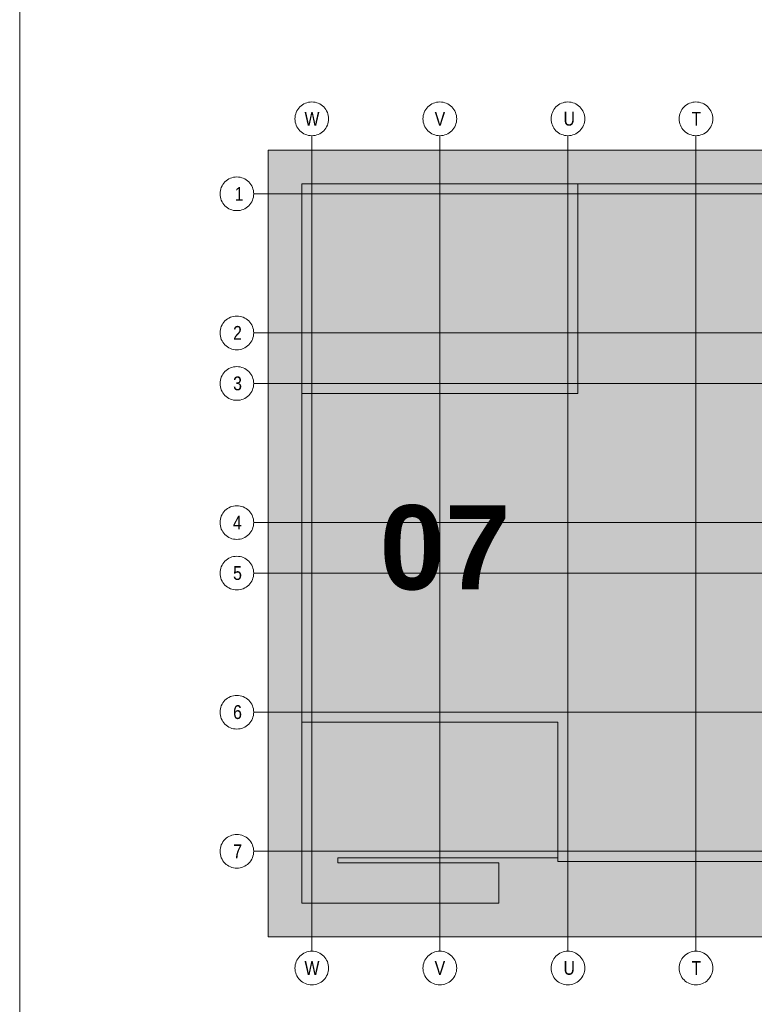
# Model space of a CAD drawing. Extents: x -720 to 300, y 62 to 1162.
# Tile 31 of 256: x 115 to 152, y 237 to 286. Entities that reach past the tile are written whole.
import ezdxf
from ezdxf.lldxf.tags import DXFTag

# ---------------------------------------------------------------- set-up
doc = ezdxf.new("R2010")
doc.units = 0
for name, color, linetype, lineweight in [('iwb_Plankopf Linie', 7, 'Continuous', 13), ('PK_LP', 7, 'Continuous', 9), ('PK_LP_Achsen', 7, 'STRICHPUNKT2', 5)]:
    doc.layers.add(name, color=color, linetype=linetype, lineweight=lineweight)
for name, color, linetype, lineweight, true_color in [('PK_LP_T05', 4, 'Continuous', 9, 0x00ffff), ('PK_LP_T05_Rest', 9, 'Continuous', 9, 0x808080), ('PK_LP_Tennung', 9, 'Continuous', 18, 0x808080)]:
    doc.layers.add(name, color=color, linetype=linetype, lineweight=lineweight, true_color=true_color)
doc.styles.get("Standard").update_dxf_attribs({"font": 'ARIALN.TTF'})
tags = doc.linetypes.add('grob', pattern=[14, 3, -8, 3]).pattern_tags.tags
tags[8:9] = [DXFTag(74, 4), DXFTag(75, 0), DXFTag(340, '0'), DXFTag(46, 0.0), DXFTag(50, 0.0), DXFTag(44, 0.0), DXFTag(45, 0.0)]
tags[6:7] = [DXFTag(74, 4), DXFTag(75, 0), DXFTag(340, '0'), DXFTag(46, 0.0), DXFTag(50, 0.0), DXFTag(44, 0.0), DXFTag(45, 0.0)]
tags[4:5] = [DXFTag(74, 4), DXFTag(75, 0), DXFTag(340, '0'), DXFTag(46, 0.0), DXFTag(50, 0.0), DXFTag(44, 0.0), DXFTag(45, 0.0)]
tags = doc.linetypes.add('STRICHPUNKT2', pattern=[12.7, 6.35, -3.175, 0, -3.175]).pattern_tags.tags
tags[10:11] = [DXFTag(74, 4), DXFTag(75, 0), DXFTag(340, '0'), DXFTag(46, 0.0), DXFTag(50, 0.0), DXFTag(44, 0.0), DXFTag(45, 0.0)]
tags[8:9] = [DXFTag(74, 4), DXFTag(75, 0), DXFTag(340, '0'), DXFTag(46, 0.0), DXFTag(50, 0.0), DXFTag(44, 0.0), DXFTag(45, 0.0)]
tags[6:7] = [DXFTag(74, 4), DXFTag(75, 0), DXFTag(340, '0'), DXFTag(46, 0.0), DXFTag(50, 0.0), DXFTag(44, 0.0), DXFTag(45, 0.0)]
tags[4:5] = [DXFTag(74, 4), DXFTag(75, 0), DXFTag(340, '0'), DXFTag(46, 0.0), DXFTag(50, 0.0), DXFTag(44, 0.0), DXFTag(45, 0.0)]

# ---------------------------------------------------------------- blocks, each defined once
blk = doc.blocks.new('Blockreferenz-A06G93ZX8I')
at = {"layer": 'PK_LP', "linetype": 'grob', "lineweight": 5, "ltscale": 0.13}
for p, q in [((127.881, 279.685), (143.008, 279.685)), ((127.881, 240.014), (127.881, 279.685)), ((143.008, 279.685), (168.848, 279.685)), ((143.008, 240.014), (143.008, 279.685)), ((143.008, 279.685), (143.008, 240.014)), ((143.008, 240.014), (127.881, 240.014)), ((168.848, 240.014), (143.008, 240.014))]:
    blk.add_line(p, q, dxfattribs=at)
at = {"layer": 'PK_LP', "linetype": 'ByBlock', "lineweight": 13, "ltscale": 0.13}
for p, q in [((129.581, 277.985), (143.516, 277.985)), ((129.581, 267.408), (129.581, 277.985)), ((208.206, 277.985), (143.516, 277.985)), ((143.516, 277.985), (143.516, 267.408)), ((143.516, 277.985), (143.516, 267.408)), ((129.581, 267.408), (129.581, 250.833)), ((143.516, 267.408), (129.581, 267.408)), ((143.516, 267.408), (129.581, 267.408)), ((129.581, 241.714), (129.581, 250.833)), ((129.581, 250.833), (142.501, 250.833)), ((129.581, 250.833), (142.501, 250.833)), ((142.501, 250.833), (142.501, 243.996)), ((142.501, 250.833), (142.501, 243.82)), ((142.501, 243.996), (131.407, 243.996)), ((131.407, 243.996), (131.407, 243.754)), ((131.407, 243.754), (139.519, 243.754)), ((139.519, 243.754), (139.519, 241.714)), ((142.501, 243.82), (195.196, 243.82)), ((139.519, 241.714), (129.581, 241.714))]:
    blk.add_line(p, q, dxfattribs=at)
at = {"layer": 'PK_LP_Achsen', "linetype": 'ByBlock', "ltscale": 0.13}
for p, q in [((129.616, 281.964), (129.688, 282.007)), ((129.688, 282.007), (129.763, 282.043)), ((129.763, 282.043), (129.842, 282.071)), ((129.842, 282.071), (129.923, 282.091)), ((129.923, 282.091), (130.005, 282.103)), ((130.005, 282.103), (130.088, 282.108)), ((130.088, 282.108), (130.172, 282.103)), ((130.172, 282.103), (130.254, 282.091)), ((130.254, 282.091), (130.335, 282.071)), ((130.335, 282.071), (130.414, 282.043)), ((130.414, 282.043), (130.489, 282.007)), ((130.489, 282.007), (130.561, 281.964)), ((136.076, 281.964), (136.148, 282.007)), ((136.148, 282.007), (136.223, 282.043)), ((136.223, 282.043), (136.302, 282.071)), ((136.302, 282.071), (136.383, 282.091)), ((136.383, 282.091), (136.465, 282.103)), ((136.465, 282.103), (136.548, 282.108)), ((136.548, 282.108), (136.632, 282.103)), ((136.632, 282.103), (136.714, 282.091)), ((136.714, 282.091), (136.795, 282.071)), ((136.795, 282.071), (136.874, 282.043)), ((136.874, 282.043), (136.949, 282.007)), ((136.949, 282.007), (137.021, 281.964)), ((142.536, 281.964), (142.608, 282.007)), ((142.608, 282.007), (142.683, 282.043)), ((142.683, 282.043), (142.762, 282.071)), ((142.762, 282.071), (142.843, 282.091)), ((142.843, 282.091), (142.925, 282.103)), ((142.925, 282.103), (143.008, 282.108)), ((143.008, 282.108), (143.092, 282.103)), ((143.092, 282.103), (143.174, 282.091)), ((143.174, 282.091), (143.255, 282.071)), ((143.255, 282.071), (143.334, 282.043)), ((143.334, 282.043), (143.409, 282.007)), ((143.409, 282.007), (143.481, 281.964)), ((148.996, 281.964), (149.068, 282.007)), ((149.068, 282.007), (149.143, 282.043)), ((149.143, 282.043), (149.222, 282.071)), ((149.222, 282.071), (149.303, 282.091)), ((149.303, 282.091), (149.385, 282.103)), ((149.385, 282.103), (149.468, 282.108)), ((149.468, 282.108), (149.552, 282.103)), ((149.552, 282.103), (149.634, 282.091)), ((149.634, 282.091), (149.715, 282.071)), ((149.715, 282.071), (149.794, 282.043)), ((149.794, 282.043), (149.869, 282.007)), ((149.869, 282.007), (149.941, 281.964)), ((129.255, 281.423), (129.275, 281.504)), ((129.275, 281.504), (129.303, 281.583)), ((129.303, 281.583), (129.339, 281.658)), ((129.339, 281.658), (129.382, 281.73)), ((129.382, 281.73), (129.431, 281.797)), ((129.431, 281.797), (129.487, 281.859)), ((129.487, 281.859), (129.549, 281.915)), ((129.549, 281.915), (129.616, 281.964)), ((130.561, 281.964), (130.628, 281.915)), ((130.628, 281.915), (130.689, 281.859)), ((130.689, 281.859), (130.745, 281.797)), ((130.745, 281.797), (130.795, 281.73)), ((130.795, 281.73), (130.838, 281.658)), ((130.838, 281.658), (130.874, 281.583)), ((130.874, 281.583), (130.902, 281.504)), ((130.902, 281.504), (130.922, 281.423)), ((135.715, 281.423), (135.735, 281.504)), ((135.735, 281.504), (135.763, 281.583)), ((135.763, 281.583), (135.799, 281.658)), ((135.799, 281.658), (135.842, 281.73)), ((135.842, 281.73), (135.891, 281.797)), ((135.891, 281.797), (135.947, 281.859)), ((135.947, 281.859), (136.009, 281.915)), ((136.009, 281.915), (136.076, 281.964)), ((137.021, 281.964), (137.088, 281.915)), ((137.088, 281.915), (137.149, 281.859)), ((137.149, 281.859), (137.205, 281.797)), ((137.205, 281.797), (137.255, 281.73)), ((137.255, 281.73), (137.298, 281.658)), ((137.298, 281.658), (137.334, 281.583)), ((137.334, 281.583), (137.362, 281.504)), ((137.362, 281.504), (137.382, 281.423)), ((142.175, 281.423), (142.195, 281.504)), ((142.195, 281.504), (142.223, 281.583)), ((142.223, 281.583), (142.259, 281.658)), ((142.259, 281.658), (142.302, 281.73)), ((142.302, 281.73), (142.351, 281.797)), ((142.351, 281.797), (142.407, 281.859)), ((142.407, 281.859), (142.469, 281.915)), ((142.469, 281.915), (142.536, 281.964)), ((143.481, 281.964), (143.548, 281.915)), ((143.548, 281.915), (143.609, 281.859)), ((143.609, 281.859), (143.665, 281.797)), ((143.665, 281.797), (143.715, 281.73)), ((143.715, 281.73), (143.758, 281.658)), ((143.758, 281.658), (143.794, 281.583)), ((143.794, 281.583), (143.822, 281.504)), ((143.822, 281.504), (143.842, 281.423)), ((148.635, 281.423), (148.655, 281.504)), ((148.655, 281.504), (148.683, 281.583)), ((148.683, 281.583), (148.719, 281.658)), ((148.719, 281.658), (148.762, 281.73)), ((148.762, 281.73), (148.811, 281.797)), ((148.811, 281.797), (148.867, 281.859)), ((148.867, 281.859), (148.929, 281.915)), ((148.929, 281.915), (148.996, 281.964)), ((149.941, 281.964), (150.008, 281.915)), ((150.008, 281.915), (150.069, 281.859)), ((150.069, 281.859), (150.125, 281.797)), ((150.125, 281.797), (150.175, 281.73)), ((150.175, 281.73), (150.218, 281.658)), ((150.218, 281.658), (150.254, 281.583)), ((150.254, 281.583), (150.282, 281.504)), ((150.282, 281.504), (150.302, 281.423)), ((129.238, 281.258), (129.243, 281.341)), ((129.243, 281.174), (129.238, 281.258)), ((129.243, 281.341), (129.255, 281.423)), ((129.255, 281.092), (129.243, 281.174)), ((129.275, 281.011), (129.255, 281.092)), ((129.303, 280.932), (129.275, 281.011)), ((130.902, 281.011), (130.874, 280.932)), ((130.922, 281.092), (130.902, 281.011)), ((130.922, 281.423), (130.934, 281.341)), ((130.934, 281.174), (130.922, 281.092)), ((130.934, 281.341), (130.938, 281.258)), ((130.938, 281.258), (130.934, 281.174)), ((135.698, 281.258), (135.703, 281.341)), ((135.703, 281.174), (135.698, 281.258)), ((135.703, 281.341), (135.715, 281.423)), ((135.715, 281.092), (135.703, 281.174)), ((135.735, 281.011), (135.715, 281.092)), ((135.763, 280.932), (135.735, 281.011)), ((137.362, 281.011), (137.334, 280.932)), ((137.382, 281.092), (137.362, 281.011)), ((137.382, 281.423), (137.394, 281.341)), ((137.394, 281.174), (137.382, 281.092)), ((137.394, 281.341), (137.398, 281.258)), ((137.398, 281.258), (137.394, 281.174)), ((142.158, 281.258), (142.163, 281.341)), ((142.163, 281.174), (142.158, 281.258)), ((142.163, 281.341), (142.175, 281.423)), ((142.175, 281.092), (142.163, 281.174)), ((142.195, 281.011), (142.175, 281.092)), ((142.223, 280.932), (142.195, 281.011)), ((143.822, 281.011), (143.794, 280.932)), ((143.842, 281.092), (143.822, 281.011)), ((143.842, 281.423), (143.854, 281.341)), ((143.854, 281.174), (143.842, 281.092)), ((143.854, 281.341), (143.858, 281.258)), ((143.858, 281.258), (143.854, 281.174)), ((148.618, 281.258), (148.623, 281.341)), ((148.623, 281.174), (148.618, 281.258)), ((148.623, 281.341), (148.635, 281.423)), ((148.635, 281.092), (148.623, 281.174)), ((148.655, 281.011), (148.635, 281.092)), ((148.683, 280.932), (148.655, 281.011)), ((150.282, 281.011), (150.254, 280.932)), ((150.302, 281.092), (150.282, 281.011)), ((150.302, 281.423), (150.314, 281.341)), ((150.314, 281.174), (150.302, 281.092)), ((150.314, 281.341), (150.318, 281.258)), ((150.318, 281.258), (150.314, 281.174)), ((129.339, 280.857), (129.303, 280.932)), ((129.382, 280.785), (129.339, 280.857)), ((129.431, 280.718), (129.382, 280.785)), ((129.487, 280.656), (129.431, 280.718)), ((129.549, 280.6), (129.487, 280.656)), ((129.616, 280.551), (129.549, 280.6)), ((129.688, 280.508), (129.616, 280.551)), ((129.763, 280.472), (129.688, 280.508)), ((130.489, 280.508), (130.414, 280.472)), ((130.561, 280.551), (130.489, 280.508)), ((130.628, 280.6), (130.561, 280.551)), ((130.689, 280.656), (130.628, 280.6)), ((130.745, 280.718), (130.689, 280.656)), ((130.795, 280.785), (130.745, 280.718)), ((130.838, 280.857), (130.795, 280.785)), ((130.874, 280.932), (130.838, 280.857)), ((135.799, 280.857), (135.763, 280.932)), ((135.842, 280.785), (135.799, 280.857)), ((135.891, 280.718), (135.842, 280.785)), ((135.947, 280.656), (135.891, 280.718)), ((136.009, 280.6), (135.947, 280.656)), ((136.076, 280.551), (136.009, 280.6)), ((136.148, 280.508), (136.076, 280.551)), ((136.223, 280.472), (136.148, 280.508)), ((136.949, 280.508), (136.874, 280.472)), ((137.021, 280.551), (136.949, 280.508)), ((137.088, 280.6), (137.021, 280.551)), ((137.149, 280.656), (137.088, 280.6)), ((137.205, 280.718), (137.149, 280.656)), ((137.255, 280.785), (137.205, 280.718)), ((137.298, 280.857), (137.255, 280.785)), ((137.334, 280.932), (137.298, 280.857)), ((142.259, 280.857), (142.223, 280.932)), ((142.302, 280.785), (142.259, 280.857)), ((142.351, 280.718), (142.302, 280.785)), ((142.407, 280.656), (142.351, 280.718)), ((142.469, 280.6), (142.407, 280.656)), ((142.536, 280.551), (142.469, 280.6)), ((142.608, 280.508), (142.536, 280.551)), ((142.683, 280.472), (142.608, 280.508)), ((143.409, 280.508), (143.334, 280.472)), ((143.481, 280.551), (143.409, 280.508)), ((143.548, 280.6), (143.481, 280.551)), ((143.609, 280.656), (143.548, 280.6)), ((143.665, 280.718), (143.609, 280.656)), ((143.715, 280.785), (143.665, 280.718)), ((143.758, 280.857), (143.715, 280.785)), ((143.794, 280.932), (143.758, 280.857)), ((148.719, 280.857), (148.683, 280.932)), ((148.762, 280.785), (148.719, 280.857)), ((148.811, 280.718), (148.762, 280.785)), ((148.867, 280.656), (148.811, 280.718)), ((148.929, 280.6), (148.867, 280.656)), ((148.996, 280.551), (148.929, 280.6)), ((149.068, 280.508), (148.996, 280.551)), ((149.143, 280.472), (149.068, 280.508)), ((149.869, 280.508), (149.794, 280.472)), ((149.941, 280.551), (149.869, 280.508)), ((150.008, 280.6), (149.941, 280.551)), ((150.069, 280.656), (150.008, 280.6)), ((150.125, 280.718), (150.069, 280.656)), ((150.175, 280.785), (150.125, 280.718)), ((150.218, 280.857), (150.175, 280.785)), ((150.254, 280.932), (150.218, 280.857)), ((129.842, 280.444), (129.763, 280.472)), ((129.923, 280.424), (129.842, 280.444)), ((130.005, 280.412), (129.923, 280.424)), ((130.088, 280.408), (130.005, 280.412)), ((130.172, 280.412), (130.088, 280.408)), ((130.254, 280.424), (130.172, 280.412)), ((130.335, 280.444), (130.254, 280.424)), ((130.414, 280.472), (130.335, 280.444)), ((136.302, 280.444), (136.223, 280.472)), ((136.383, 280.424), (136.302, 280.444)), ((136.465, 280.412), (136.383, 280.424)), ((136.548, 280.408), (136.465, 280.412)), ((136.632, 280.412), (136.548, 280.408)), ((136.714, 280.424), (136.632, 280.412)), ((136.795, 280.444), (136.714, 280.424)), ((136.874, 280.472), (136.795, 280.444)), ((142.762, 280.444), (142.683, 280.472)), ((142.843, 280.424), (142.762, 280.444)), ((142.925, 280.412), (142.843, 280.424)), ((143.008, 280.408), (142.925, 280.412)), ((143.092, 280.412), (143.008, 280.408)), ((143.174, 280.424), (143.092, 280.412)), ((143.255, 280.444), (143.174, 280.424)), ((143.334, 280.472), (143.255, 280.444)), ((149.222, 280.444), (149.143, 280.472)), ((149.303, 280.424), (149.222, 280.444)), ((149.385, 280.412), (149.303, 280.424)), ((149.468, 280.408), (149.385, 280.412)), ((149.552, 280.412), (149.468, 280.408)), ((149.634, 280.424), (149.552, 280.412)), ((149.715, 280.444), (149.634, 280.424)), ((149.794, 280.472), (149.715, 280.444)), ((125.602, 277.95), (125.651, 278.017)), ((125.651, 278.017), (125.707, 278.079)), ((125.707, 278.079), (125.769, 278.135)), ((125.769, 278.135), (125.836, 278.184)), ((125.836, 278.184), (125.908, 278.227)), ((125.908, 278.227), (125.983, 278.263)), ((125.983, 278.263), (126.062, 278.291)), ((126.062, 278.291), (126.143, 278.311)), ((126.143, 278.311), (126.225, 278.323)), ((126.225, 278.323), (126.308, 278.328)), ((126.308, 278.328), (126.392, 278.323)), ((126.392, 278.323), (126.474, 278.311)), ((126.474, 278.311), (126.555, 278.291)), ((126.555, 278.291), (126.634, 278.263)), ((126.634, 278.263), (126.709, 278.227)), ((126.709, 278.227), (126.781, 278.184)), ((126.781, 278.184), (126.848, 278.135)), ((126.848, 278.135), (126.91, 278.079)), ((126.91, 278.079), (126.966, 278.017)), ((126.966, 278.017), (127.015, 277.95)), ((125.458, 277.478), (125.463, 277.561)), ((125.463, 277.561), (125.475, 277.643)), ((125.475, 277.643), (125.495, 277.724)), ((125.495, 277.724), (125.523, 277.803)), ((125.523, 277.803), (125.559, 277.878)), ((125.559, 277.878), (125.602, 277.95)), ((127.015, 277.95), (127.058, 277.878)), ((127.058, 277.878), (127.094, 277.803)), ((127.094, 277.803), (127.122, 277.724)), ((127.122, 277.724), (127.142, 277.643)), ((127.142, 277.643), (127.154, 277.561)), ((127.154, 277.561), (127.158, 277.478)), ((125.463, 277.394), (125.458, 277.478)), ((125.475, 277.312), (125.463, 277.394)), ((125.495, 277.231), (125.475, 277.312)), ((125.523, 277.152), (125.495, 277.231)), ((125.559, 277.077), (125.523, 277.152)), ((125.602, 277.005), (125.559, 277.077)), ((127.058, 277.077), (127.015, 277.005)), ((127.094, 277.152), (127.058, 277.077)), ((127.122, 277.231), (127.094, 277.152)), ((127.142, 277.312), (127.122, 277.231)), ((127.154, 277.394), (127.142, 277.312)), ((127.158, 277.478), (127.154, 277.394)), ((125.651, 276.938), (125.602, 277.005)), ((125.707, 276.877), (125.651, 276.938)), ((125.769, 276.82), (125.707, 276.877)), ((125.836, 276.771), (125.769, 276.82)), ((125.908, 276.728), (125.836, 276.771)), ((125.983, 276.692), (125.908, 276.728)), ((126.062, 276.664), (125.983, 276.692)), ((126.143, 276.644), (126.062, 276.664)), ((126.225, 276.632), (126.143, 276.644)), ((126.308, 276.628), (126.225, 276.632)), ((126.392, 276.632), (126.308, 276.628)), ((126.474, 276.644), (126.392, 276.632)), ((126.555, 276.664), (126.474, 276.644)), ((126.634, 276.692), (126.555, 276.664)), ((126.709, 276.728), (126.634, 276.692)), ((126.781, 276.771), (126.709, 276.728)), ((126.848, 276.82), (126.781, 276.771)), ((126.91, 276.877), (126.848, 276.82)), ((126.966, 276.938), (126.91, 276.877)), ((127.015, 277.005), (126.966, 276.938)), ((125.651, 271.004), (125.707, 271.066)), ((125.707, 271.066), (125.769, 271.122)), ((125.769, 271.122), (125.836, 271.172)), ((125.836, 271.172), (125.908, 271.215)), ((125.908, 271.215), (125.983, 271.25)), ((125.983, 271.25), (126.062, 271.278)), ((126.062, 271.278), (126.143, 271.299)), ((126.143, 271.299), (126.225, 271.311)), ((126.225, 271.311), (126.308, 271.315)), ((126.308, 271.315), (126.392, 271.311)), ((126.392, 271.311), (126.474, 271.299)), ((126.474, 271.299), (126.555, 271.278)), ((126.555, 271.278), (126.634, 271.25)), ((126.634, 271.25), (126.709, 271.215)), ((126.709, 271.215), (126.781, 271.172)), ((126.781, 271.172), (126.848, 271.122)), ((126.848, 271.122), (126.91, 271.066)), ((126.91, 271.066), (126.966, 271.004)), ((125.463, 270.548), (125.475, 270.631)), ((125.475, 270.631), (125.495, 270.712)), ((125.495, 270.712), (125.523, 270.79)), ((125.523, 270.79), (125.559, 270.866)), ((125.559, 270.866), (125.602, 270.937)), ((125.602, 270.937), (125.651, 271.004)), ((126.966, 271.004), (127.015, 270.937)), ((127.015, 270.937), (127.058, 270.866)), ((127.058, 270.866), (127.094, 270.79)), ((127.094, 270.79), (127.122, 270.712)), ((127.122, 270.712), (127.142, 270.631)), ((127.142, 270.631), (127.154, 270.548)), ((125.458, 270.465), (125.463, 270.548)), ((125.463, 270.382), (125.458, 270.465)), ((125.475, 270.299), (125.463, 270.382)), ((125.495, 270.218), (125.475, 270.299)), ((125.523, 270.14), (125.495, 270.218)), ((125.559, 270.064), (125.523, 270.14)), ((125.602, 269.993), (125.559, 270.064)), ((127.058, 270.064), (127.015, 269.993)), ((127.094, 270.14), (127.058, 270.064)), ((127.122, 270.218), (127.094, 270.14)), ((127.142, 270.299), (127.122, 270.218)), ((127.154, 270.382), (127.142, 270.299)), ((127.154, 270.548), (127.158, 270.465)), ((127.158, 270.465), (127.154, 270.382)), ((125.651, 269.926), (125.602, 269.993)), ((125.707, 269.864), (125.651, 269.926)), ((125.769, 269.808), (125.707, 269.864)), ((125.836, 269.758), (125.769, 269.808)), ((125.908, 269.715), (125.836, 269.758)), ((125.983, 269.68), (125.908, 269.715)), ((126.062, 269.652), (125.983, 269.68)), ((126.143, 269.631), (126.062, 269.652)), ((126.225, 269.619), (126.143, 269.631)), ((126.308, 269.615), (126.225, 269.619)), ((126.392, 269.619), (126.308, 269.615)), ((126.474, 269.631), (126.392, 269.619)), ((126.555, 269.652), (126.474, 269.631)), ((126.634, 269.68), (126.555, 269.652)), ((126.709, 269.715), (126.634, 269.68)), ((126.781, 269.758), (126.709, 269.715)), ((126.848, 269.808), (126.781, 269.758)), ((126.91, 269.864), (126.848, 269.808)), ((126.966, 269.926), (126.91, 269.864)), ((127.015, 269.993), (126.966, 269.926)), ((125.707, 268.516), (125.769, 268.572)), ((125.769, 268.572), (125.836, 268.622)), ((125.836, 268.622), (125.908, 268.665)), ((125.908, 268.665), (125.983, 268.7)), ((125.983, 268.7), (126.062, 268.728)), ((126.062, 268.728), (126.143, 268.749)), ((126.143, 268.749), (126.225, 268.761)), ((126.225, 268.761), (126.308, 268.765)), ((126.308, 268.765), (126.392, 268.761)), ((126.392, 268.761), (126.474, 268.749)), ((126.474, 268.749), (126.555, 268.728)), ((126.555, 268.728), (126.634, 268.7)), ((126.634, 268.7), (126.709, 268.665)), ((126.709, 268.665), (126.781, 268.622)), ((126.781, 268.622), (126.848, 268.572)), ((126.848, 268.572), (126.91, 268.516)), ((125.463, 267.998), (125.475, 268.081)), ((125.475, 268.081), (125.495, 268.162)), ((125.495, 268.162), (125.523, 268.24)), ((125.523, 268.24), (125.559, 268.316)), ((125.559, 268.316), (125.602, 268.387)), ((125.602, 268.387), (125.651, 268.454)), ((125.651, 268.454), (125.707, 268.516)), ((126.91, 268.516), (126.966, 268.454)), ((126.966, 268.454), (127.015, 268.387)), ((127.015, 268.387), (127.058, 268.316)), ((127.058, 268.316), (127.094, 268.24)), ((127.094, 268.24), (127.122, 268.162)), ((127.122, 268.162), (127.142, 268.081)), ((127.142, 268.081), (127.154, 267.998)), ((125.458, 267.915), (125.463, 267.998)), ((125.463, 267.832), (125.458, 267.915)), ((125.475, 267.749), (125.463, 267.832)), ((125.495, 267.668), (125.475, 267.749)), ((125.523, 267.59), (125.495, 267.668)), ((125.559, 267.514), (125.523, 267.59)), ((127.094, 267.59), (127.058, 267.514)), ((127.122, 267.668), (127.094, 267.59)), ((127.142, 267.749), (127.122, 267.668)), ((127.154, 267.832), (127.142, 267.749)), ((127.154, 267.998), (127.158, 267.915)), ((127.158, 267.915), (127.154, 267.832)), ((125.602, 267.443), (125.559, 267.514)), ((125.651, 267.376), (125.602, 267.443)), ((125.707, 267.314), (125.651, 267.376)), ((125.769, 267.258), (125.707, 267.314)), ((125.836, 267.208), (125.769, 267.258)), ((125.908, 267.165), (125.836, 267.208)), ((125.983, 267.13), (125.908, 267.165)), ((126.062, 267.102), (125.983, 267.13)), ((126.143, 267.081), (126.062, 267.102)), ((126.225, 267.069), (126.143, 267.081)), ((126.474, 267.081), (126.392, 267.069)), ((126.555, 267.102), (126.474, 267.081)), ((126.634, 267.13), (126.555, 267.102)), ((126.709, 267.165), (126.634, 267.13)), ((126.781, 267.208), (126.709, 267.165)), ((126.848, 267.258), (126.781, 267.208)), ((126.91, 267.314), (126.848, 267.258)), ((126.966, 267.376), (126.91, 267.314)), ((127.015, 267.443), (126.966, 267.376)), ((127.058, 267.514), (127.015, 267.443)), ((126.308, 267.065), (126.225, 267.069)), ((126.392, 267.069), (126.308, 267.065)), ((125.836, 261.609), (125.908, 261.652)), ((125.908, 261.652), (125.983, 261.688)), ((125.983, 261.688), (126.062, 261.716)), ((126.062, 261.716), (126.143, 261.736)), ((126.143, 261.736), (126.225, 261.748)), ((126.225, 261.748), (126.308, 261.753)), ((126.308, 261.753), (126.392, 261.748)), ((126.392, 261.748), (126.474, 261.736)), ((126.474, 261.736), (126.555, 261.716)), ((126.555, 261.716), (126.634, 261.688)), ((126.634, 261.688), (126.709, 261.652)), ((126.709, 261.652), (126.781, 261.609)), ((125.475, 261.068), (125.495, 261.149)), ((125.495, 261.149), (125.523, 261.228)), ((125.523, 261.228), (125.559, 261.303)), ((125.559, 261.303), (125.602, 261.375)), ((125.602, 261.375), (125.651, 261.442)), ((125.651, 261.442), (125.707, 261.504)), ((125.707, 261.504), (125.769, 261.56)), ((125.769, 261.56), (125.836, 261.609)), ((126.781, 261.609), (126.848, 261.56)), ((126.848, 261.56), (126.91, 261.504)), ((126.91, 261.504), (126.966, 261.442)), ((126.966, 261.442), (127.015, 261.375)), ((127.015, 261.375), (127.058, 261.303)), ((127.058, 261.303), (127.094, 261.228)), ((127.094, 261.228), (127.122, 261.149)), ((127.122, 261.149), (127.142, 261.068)), ((125.458, 260.903), (125.463, 260.986)), ((125.463, 260.819), (125.458, 260.903)), ((125.463, 260.986), (125.475, 261.068)), ((125.475, 260.737), (125.463, 260.819)), ((125.495, 260.656), (125.475, 260.737)), ((125.523, 260.577), (125.495, 260.656)), ((127.122, 260.656), (127.094, 260.577)), ((127.142, 260.737), (127.122, 260.656)), ((127.142, 261.068), (127.154, 260.986)), ((127.154, 260.819), (127.142, 260.737)), ((127.154, 260.986), (127.158, 260.903)), ((127.158, 260.903), (127.154, 260.819)), ((125.559, 260.502), (125.523, 260.577)), ((125.602, 260.43), (125.559, 260.502)), ((125.651, 260.363), (125.602, 260.43)), ((125.707, 260.302), (125.651, 260.363)), ((125.769, 260.245), (125.707, 260.302)), ((125.836, 260.196), (125.769, 260.245)), ((125.908, 260.153), (125.836, 260.196)), ((125.983, 260.117), (125.908, 260.153)), ((126.709, 260.153), (126.634, 260.117)), ((126.781, 260.196), (126.709, 260.153)), ((126.848, 260.245), (126.781, 260.196)), ((126.91, 260.302), (126.848, 260.245)), ((126.966, 260.363), (126.91, 260.302)), ((127.015, 260.43), (126.966, 260.363)), ((127.058, 260.502), (127.015, 260.43)), ((127.094, 260.577), (127.058, 260.502)), ((126.062, 260.089), (125.983, 260.117)), ((126.143, 260.069), (126.062, 260.089)), ((126.225, 260.057), (126.143, 260.069)), ((126.308, 260.053), (126.225, 260.057)), ((126.392, 260.057), (126.308, 260.053)), ((126.474, 260.069), (126.392, 260.057)), ((126.555, 260.089), (126.474, 260.069)), ((126.634, 260.117), (126.555, 260.089)), ((125.908, 259.102), (125.983, 259.138)), ((125.983, 259.138), (126.062, 259.166)), ((126.062, 259.166), (126.143, 259.186)), ((126.143, 259.186), (126.225, 259.198)), ((126.225, 259.198), (126.308, 259.203)), ((126.308, 259.203), (126.392, 259.198)), ((126.392, 259.198), (126.474, 259.186)), ((126.474, 259.186), (126.555, 259.166)), ((126.555, 259.166), (126.634, 259.138)), ((126.634, 259.138), (126.709, 259.102)), ((125.495, 258.599), (125.523, 258.678)), ((125.523, 258.678), (125.559, 258.753)), ((125.559, 258.753), (125.602, 258.825)), ((125.602, 258.825), (125.651, 258.892)), ((125.651, 258.892), (125.707, 258.954)), ((125.707, 258.954), (125.769, 259.01)), ((125.769, 259.01), (125.836, 259.059)), ((125.836, 259.059), (125.908, 259.102)), ((126.709, 259.102), (126.781, 259.059)), ((126.781, 259.059), (126.848, 259.01)), ((126.848, 259.01), (126.91, 258.954)), ((126.91, 258.954), (126.966, 258.892)), ((126.966, 258.892), (127.015, 258.825)), ((127.015, 258.825), (127.058, 258.753)), ((127.058, 258.753), (127.094, 258.678)), ((127.094, 258.678), (127.122, 258.599)), ((125.458, 258.353), (125.463, 258.436)), ((125.463, 258.269), (125.458, 258.353)), ((125.463, 258.436), (125.475, 258.518)), ((125.475, 258.187), (125.463, 258.269)), ((125.475, 258.518), (125.495, 258.599)), ((125.495, 258.106), (125.475, 258.187)), ((127.122, 258.599), (127.142, 258.518)), ((127.142, 258.187), (127.122, 258.106)), ((127.142, 258.518), (127.154, 258.436)), ((127.154, 258.269), (127.142, 258.187)), ((127.154, 258.436), (127.158, 258.353)), ((127.158, 258.353), (127.154, 258.269)), ((125.523, 258.027), (125.495, 258.106)), ((125.559, 257.952), (125.523, 258.027)), ((125.602, 257.88), (125.559, 257.952)), ((125.651, 257.813), (125.602, 257.88)), ((125.707, 257.752), (125.651, 257.813)), ((125.769, 257.695), (125.707, 257.752)), ((125.836, 257.646), (125.769, 257.695)), ((126.848, 257.695), (126.781, 257.646)), ((126.91, 257.752), (126.848, 257.695)), ((126.966, 257.813), (126.91, 257.752)), ((127.015, 257.88), (126.966, 257.813)), ((127.058, 257.952), (127.015, 257.88)), ((127.094, 258.027), (127.058, 257.952)), ((127.122, 258.106), (127.094, 258.027)), ((125.908, 257.603), (125.836, 257.646)), ((125.983, 257.567), (125.908, 257.603)), ((126.062, 257.539), (125.983, 257.567)), ((126.143, 257.519), (126.062, 257.539)), ((126.225, 257.507), (126.143, 257.519)), ((126.308, 257.503), (126.225, 257.507)), ((126.392, 257.507), (126.308, 257.503)), ((126.474, 257.519), (126.392, 257.507)), ((126.555, 257.539), (126.474, 257.519)), ((126.634, 257.567), (126.555, 257.539)), ((126.709, 257.603), (126.634, 257.567)), ((126.781, 257.646), (126.709, 257.603)), ((126.225, 252.186), (126.308, 252.19)), ((126.308, 252.19), (126.392, 252.186)), ((125.523, 251.665), (125.559, 251.741)), ((125.559, 251.741), (125.602, 251.812)), ((125.602, 251.812), (125.651, 251.879)), ((125.651, 251.879), (125.707, 251.941)), ((125.707, 251.941), (125.769, 251.997)), ((125.769, 251.997), (125.836, 252.047)), ((125.836, 252.047), (125.908, 252.09)), ((125.908, 252.09), (125.983, 252.125)), ((125.983, 252.125), (126.062, 252.153)), ((126.062, 252.153), (126.143, 252.174)), ((126.143, 252.174), (126.225, 252.186)), ((126.392, 252.186), (126.474, 252.174)), ((126.474, 252.174), (126.555, 252.153)), ((126.555, 252.153), (126.634, 252.125)), ((126.634, 252.125), (126.709, 252.09)), ((126.709, 252.09), (126.781, 252.047)), ((126.781, 252.047), (126.848, 251.997)), ((126.848, 251.997), (126.91, 251.941)), ((126.91, 251.941), (126.966, 251.879)), ((126.966, 251.879), (127.015, 251.812)), ((127.015, 251.812), (127.058, 251.741)), ((127.058, 251.741), (127.094, 251.665)), ((125.458, 251.34), (125.463, 251.423)), ((125.463, 251.257), (125.458, 251.34)), ((125.463, 251.423), (125.475, 251.506)), ((125.475, 251.174), (125.463, 251.257)), ((125.475, 251.506), (125.495, 251.587)), ((125.495, 251.587), (125.523, 251.665)), ((127.094, 251.665), (127.122, 251.587)), ((127.122, 251.587), (127.142, 251.506)), ((127.142, 251.506), (127.154, 251.423)), ((127.154, 251.257), (127.142, 251.174)), ((127.154, 251.423), (127.158, 251.34)), ((127.158, 251.34), (127.154, 251.257)), ((125.495, 251.093), (125.475, 251.174)), ((125.523, 251.015), (125.495, 251.093)), ((125.559, 250.939), (125.523, 251.015)), ((125.602, 250.868), (125.559, 250.939)), ((125.651, 250.801), (125.602, 250.868)), ((125.707, 250.739), (125.651, 250.801)), ((125.769, 250.683), (125.707, 250.739)), ((126.91, 250.739), (126.848, 250.683)), ((126.966, 250.801), (126.91, 250.739)), ((127.015, 250.868), (126.966, 250.801)), ((127.058, 250.939), (127.015, 250.868)), ((127.094, 251.015), (127.058, 250.939)), ((127.122, 251.093), (127.094, 251.015)), ((127.142, 251.174), (127.122, 251.093)), ((125.836, 250.633), (125.769, 250.683)), ((125.908, 250.59), (125.836, 250.633)), ((125.983, 250.555), (125.908, 250.59)), ((126.062, 250.527), (125.983, 250.555)), ((126.143, 250.506), (126.062, 250.527)), ((126.225, 250.494), (126.143, 250.506)), ((126.308, 250.49), (126.225, 250.494)), ((126.392, 250.494), (126.308, 250.49)), ((126.474, 250.506), (126.392, 250.494)), ((126.555, 250.527), (126.474, 250.506)), ((126.634, 250.555), (126.555, 250.527)), ((126.709, 250.59), (126.634, 250.555)), ((126.781, 250.633), (126.709, 250.59)), ((126.848, 250.683), (126.781, 250.633)), ((125.559, 244.728), (125.602, 244.8)), ((125.602, 244.8), (125.651, 244.867)), ((125.651, 244.867), (125.707, 244.929)), ((125.707, 244.929), (125.769, 244.985)), ((125.769, 244.985), (125.836, 245.034)), ((125.836, 245.034), (125.908, 245.077)), ((125.908, 245.077), (125.983, 245.113)), ((125.983, 245.113), (126.062, 245.141)), ((126.062, 245.141), (126.143, 245.161)), ((126.143, 245.161), (126.225, 245.173)), ((126.225, 245.173), (126.308, 245.178)), ((126.308, 245.178), (126.392, 245.173)), ((126.392, 245.173), (126.474, 245.161)), ((126.474, 245.161), (126.555, 245.141)), ((126.555, 245.141), (126.634, 245.113)), ((126.634, 245.113), (126.709, 245.077)), ((126.709, 245.077), (126.781, 245.034)), ((126.781, 245.034), (126.848, 244.985)), ((126.848, 244.985), (126.91, 244.929)), ((126.91, 244.929), (126.966, 244.867)), ((126.966, 244.867), (127.015, 244.8)), ((127.015, 244.8), (127.058, 244.728)), ((125.458, 244.328), (125.463, 244.411)), ((125.463, 244.244), (125.458, 244.328)), ((125.463, 244.411), (125.475, 244.493)), ((125.475, 244.493), (125.495, 244.574)), ((125.495, 244.574), (125.523, 244.653)), ((125.523, 244.653), (125.559, 244.728)), ((127.058, 244.728), (127.094, 244.653)), ((127.094, 244.653), (127.122, 244.574)), ((127.122, 244.574), (127.142, 244.493)), ((127.142, 244.493), (127.154, 244.411)), ((127.154, 244.411), (127.158, 244.328)), ((127.158, 244.328), (127.154, 244.244)), ((125.475, 244.162), (125.463, 244.244)), ((125.495, 244.081), (125.475, 244.162)), ((125.523, 244.002), (125.495, 244.081)), ((125.559, 243.927), (125.523, 244.002)), ((125.602, 243.855), (125.559, 243.927)), ((125.651, 243.788), (125.602, 243.855)), ((125.707, 243.727), (125.651, 243.788)), ((126.966, 243.788), (126.91, 243.727)), ((127.015, 243.855), (126.966, 243.788)), ((127.058, 243.927), (127.015, 243.855)), ((127.094, 244.002), (127.058, 243.927)), ((127.122, 244.081), (127.094, 244.002)), ((127.142, 244.162), (127.122, 244.081)), ((127.154, 244.244), (127.142, 244.162)), ((125.769, 243.67), (125.707, 243.727)), ((125.836, 243.621), (125.769, 243.67)), ((125.908, 243.578), (125.836, 243.621)), ((125.983, 243.542), (125.908, 243.578)), ((126.062, 243.514), (125.983, 243.542)), ((126.143, 243.494), (126.062, 243.514)), ((126.225, 243.482), (126.143, 243.494)), ((126.308, 243.478), (126.225, 243.482)), ((126.392, 243.482), (126.308, 243.478)), ((126.474, 243.494), (126.392, 243.482)), ((126.555, 243.514), (126.474, 243.494)), ((126.634, 243.542), (126.555, 243.514)), ((126.709, 243.578), (126.634, 243.542)), ((126.781, 243.621), (126.709, 243.578)), ((126.848, 243.67), (126.781, 243.621)), ((126.91, 243.727), (126.848, 243.67)), ((129.923, 239.275), (130.005, 239.287)), ((130.005, 239.287), (130.088, 239.291)), ((130.088, 239.291), (130.172, 239.287)), ((130.172, 239.287), (130.254, 239.275)), ((136.383, 239.275), (136.465, 239.287)), ((136.465, 239.287), (136.548, 239.291)), ((136.548, 239.291), (136.632, 239.287)), ((136.632, 239.287), (136.714, 239.275)), ((142.843, 239.275), (142.925, 239.287)), ((142.925, 239.287), (143.008, 239.291)), ((143.008, 239.291), (143.092, 239.287)), ((143.092, 239.287), (143.174, 239.275)), ((149.303, 239.275), (149.385, 239.287)), ((149.385, 239.287), (149.468, 239.291)), ((149.468, 239.291), (149.552, 239.287)), ((149.552, 239.287), (149.634, 239.275)), ((129.303, 238.767), (129.339, 238.842)), ((129.339, 238.842), (129.382, 238.914)), ((129.382, 238.914), (129.431, 238.981)), ((129.431, 238.981), (129.487, 239.042)), ((129.487, 239.042), (129.549, 239.098)), ((129.549, 239.098), (129.616, 239.148)), ((129.616, 239.148), (129.688, 239.191)), ((129.688, 239.191), (129.763, 239.227)), ((129.763, 239.227), (129.842, 239.255)), ((129.842, 239.255), (129.923, 239.275)), ((130.254, 239.275), (130.335, 239.255)), ((130.335, 239.255), (130.414, 239.227)), ((130.414, 239.227), (130.489, 239.191)), ((130.489, 239.191), (130.561, 239.148)), ((130.561, 239.148), (130.628, 239.098)), ((130.628, 239.098), (130.689, 239.042)), ((130.689, 239.042), (130.745, 238.981)), ((130.745, 238.981), (130.795, 238.914)), ((130.795, 238.914), (130.838, 238.842)), ((130.838, 238.842), (130.874, 238.767)), ((135.763, 238.767), (135.799, 238.842)), ((135.799, 238.842), (135.842, 238.914)), ((135.842, 238.914), (135.891, 238.981)), ((135.891, 238.981), (135.947, 239.042)), ((135.947, 239.042), (136.009, 239.098)), ((136.009, 239.098), (136.076, 239.148)), ((136.076, 239.148), (136.148, 239.191)), ((136.148, 239.191), (136.223, 239.227)), ((136.223, 239.227), (136.302, 239.255)), ((136.302, 239.255), (136.383, 239.275)), ((136.714, 239.275), (136.795, 239.255)), ((136.795, 239.255), (136.874, 239.227)), ((136.874, 239.227), (136.949, 239.191)), ((136.949, 239.191), (137.021, 239.148)), ((137.021, 239.148), (137.088, 239.098)), ((137.088, 239.098), (137.149, 239.042)), ((137.149, 239.042), (137.205, 238.981)), ((137.205, 238.981), (137.255, 238.914)), ((137.255, 238.914), (137.298, 238.842)), ((137.298, 238.842), (137.334, 238.767)), ((142.223, 238.767), (142.259, 238.842)), ((142.259, 238.842), (142.302, 238.914)), ((142.302, 238.914), (142.351, 238.981)), ((142.351, 238.981), (142.407, 239.042)), ((142.407, 239.042), (142.469, 239.098)), ((142.469, 239.098), (142.536, 239.148)), ((142.536, 239.148), (142.608, 239.191)), ((142.608, 239.191), (142.683, 239.227)), ((142.683, 239.227), (142.762, 239.255)), ((142.762, 239.255), (142.843, 239.275)), ((143.174, 239.275), (143.255, 239.255)), ((143.255, 239.255), (143.334, 239.227)), ((143.334, 239.227), (143.409, 239.191)), ((143.409, 239.191), (143.481, 239.148)), ((143.481, 239.148), (143.548, 239.098)), ((143.548, 239.098), (143.609, 239.042)), ((143.609, 239.042), (143.665, 238.981)), ((143.665, 238.981), (143.715, 238.914)), ((143.715, 238.914), (143.758, 238.842)), ((143.758, 238.842), (143.794, 238.767)), ((148.683, 238.767), (148.719, 238.842)), ((148.719, 238.842), (148.762, 238.914)), ((148.762, 238.914), (148.811, 238.981)), ((148.811, 238.981), (148.867, 239.042)), ((148.867, 239.042), (148.929, 239.098)), ((148.929, 239.098), (148.996, 239.148)), ((148.996, 239.148), (149.068, 239.191)), ((149.068, 239.191), (149.143, 239.227)), ((149.143, 239.227), (149.222, 239.255)), ((149.222, 239.255), (149.303, 239.275)), ((149.634, 239.275), (149.715, 239.255)), ((149.715, 239.255), (149.794, 239.227)), ((149.794, 239.227), (149.869, 239.191)), ((149.869, 239.191), (149.941, 239.148)), ((149.941, 239.148), (150.008, 239.098)), ((150.008, 239.098), (150.069, 239.042)), ((150.069, 239.042), (150.125, 238.981)), ((150.125, 238.981), (150.175, 238.914)), ((150.175, 238.914), (150.218, 238.842)), ((150.218, 238.842), (150.254, 238.767)), ((129.238, 238.441), (129.243, 238.525)), ((129.243, 238.358), (129.238, 238.441)), ((129.243, 238.525), (129.255, 238.607)), ((129.255, 238.275), (129.243, 238.358)), ((129.255, 238.607), (129.275, 238.688)), ((129.275, 238.688), (129.303, 238.767)), ((130.874, 238.767), (130.902, 238.688)), ((130.902, 238.688), (130.922, 238.607)), ((130.922, 238.607), (130.934, 238.525)), ((130.934, 238.358), (130.922, 238.275)), ((130.934, 238.525), (130.938, 238.441)), ((130.938, 238.441), (130.934, 238.358)), ((135.698, 238.441), (135.703, 238.525)), ((135.703, 238.358), (135.698, 238.441)), ((135.703, 238.525), (135.715, 238.607)), ((135.715, 238.275), (135.703, 238.358)), ((135.715, 238.607), (135.735, 238.688)), ((135.735, 238.688), (135.763, 238.767)), ((137.334, 238.767), (137.362, 238.688)), ((137.362, 238.688), (137.382, 238.607)), ((137.382, 238.607), (137.394, 238.525)), ((137.394, 238.358), (137.382, 238.275)), ((137.394, 238.525), (137.398, 238.441)), ((137.398, 238.441), (137.394, 238.358)), ((142.158, 238.441), (142.163, 238.525)), ((142.163, 238.358), (142.158, 238.441)), ((142.163, 238.525), (142.175, 238.607)), ((142.175, 238.275), (142.163, 238.358)), ((142.175, 238.607), (142.195, 238.688)), ((142.195, 238.688), (142.223, 238.767)), ((143.794, 238.767), (143.822, 238.688)), ((143.822, 238.688), (143.842, 238.607)), ((143.842, 238.607), (143.854, 238.525)), ((143.854, 238.358), (143.842, 238.275)), ((143.854, 238.525), (143.858, 238.441)), ((143.858, 238.441), (143.854, 238.358)), ((148.618, 238.441), (148.623, 238.525)), ((148.623, 238.358), (148.618, 238.441)), ((148.623, 238.525), (148.635, 238.607)), ((148.635, 238.275), (148.623, 238.358)), ((148.635, 238.607), (148.655, 238.688)), ((148.655, 238.688), (148.683, 238.767)), ((150.254, 238.767), (150.282, 238.688)), ((150.282, 238.688), (150.302, 238.607)), ((150.302, 238.607), (150.314, 238.525)), ((150.314, 238.358), (150.302, 238.275)), ((150.314, 238.525), (150.318, 238.441)), ((150.318, 238.441), (150.314, 238.358)), ((129.275, 238.195), (129.255, 238.275)), ((129.303, 238.116), (129.275, 238.195)), ((129.339, 238.041), (129.303, 238.116)), ((129.382, 237.969), (129.339, 238.041)), ((129.431, 237.902), (129.382, 237.969)), ((129.487, 237.84), (129.431, 237.902)), ((129.549, 237.784), (129.487, 237.84)), ((130.689, 237.84), (130.628, 237.784)), ((130.745, 237.902), (130.689, 237.84)), ((130.795, 237.969), (130.745, 237.902)), ((130.838, 238.041), (130.795, 237.969)), ((130.874, 238.116), (130.838, 238.041)), ((130.902, 238.195), (130.874, 238.116)), ((130.922, 238.275), (130.902, 238.195)), ((135.735, 238.195), (135.715, 238.275)), ((135.763, 238.116), (135.735, 238.195)), ((135.799, 238.041), (135.763, 238.116)), ((135.842, 237.969), (135.799, 238.041)), ((135.891, 237.902), (135.842, 237.969)), ((135.947, 237.84), (135.891, 237.902)), ((136.009, 237.784), (135.947, 237.84)), ((137.149, 237.84), (137.088, 237.784)), ((137.205, 237.902), (137.149, 237.84)), ((137.255, 237.969), (137.205, 237.902)), ((137.298, 238.041), (137.255, 237.969)), ((137.334, 238.116), (137.298, 238.041)), ((137.362, 238.195), (137.334, 238.116)), ((137.382, 238.275), (137.362, 238.195)), ((142.195, 238.195), (142.175, 238.275)), ((142.223, 238.116), (142.195, 238.195)), ((142.259, 238.041), (142.223, 238.116)), ((142.302, 237.969), (142.259, 238.041)), ((142.351, 237.902), (142.302, 237.969)), ((142.407, 237.84), (142.351, 237.902)), ((142.469, 237.784), (142.407, 237.84)), ((143.609, 237.84), (143.548, 237.784)), ((143.665, 237.902), (143.609, 237.84)), ((143.715, 237.969), (143.665, 237.902)), ((143.758, 238.041), (143.715, 237.969)), ((143.794, 238.116), (143.758, 238.041)), ((143.822, 238.195), (143.794, 238.116)), ((143.842, 238.275), (143.822, 238.195)), ((148.655, 238.195), (148.635, 238.275)), ((148.683, 238.116), (148.655, 238.195)), ((148.719, 238.041), (148.683, 238.116)), ((148.762, 237.969), (148.719, 238.041)), ((148.811, 237.902), (148.762, 237.969)), ((148.867, 237.84), (148.811, 237.902)), ((148.929, 237.784), (148.867, 237.84)), ((150.069, 237.84), (150.008, 237.784)), ((150.125, 237.902), (150.069, 237.84)), ((150.175, 237.969), (150.125, 237.902)), ((150.218, 238.041), (150.175, 237.969)), ((150.254, 238.116), (150.218, 238.041)), ((150.282, 238.195), (150.254, 238.116)), ((150.302, 238.275), (150.282, 238.195)), ((129.616, 237.735), (129.549, 237.784)), ((129.688, 237.692), (129.616, 237.735)), ((129.763, 237.656), (129.688, 237.692)), ((129.842, 237.628), (129.763, 237.656)), ((129.923, 237.608), (129.842, 237.628)), ((130.005, 237.595), (129.923, 237.608)), ((130.088, 237.591), (130.005, 237.595)), ((130.172, 237.595), (130.088, 237.591)), ((130.254, 237.608), (130.172, 237.595)), ((130.335, 237.628), (130.254, 237.608)), ((130.414, 237.656), (130.335, 237.628)), ((130.489, 237.692), (130.414, 237.656)), ((130.561, 237.735), (130.489, 237.692)), ((130.628, 237.784), (130.561, 237.735)), ((136.076, 237.735), (136.009, 237.784)), ((136.148, 237.692), (136.076, 237.735)), ((136.223, 237.656), (136.148, 237.692)), ((136.302, 237.628), (136.223, 237.656)), ((136.383, 237.608), (136.302, 237.628)), ((136.465, 237.595), (136.383, 237.608)), ((136.548, 237.591), (136.465, 237.595)), ((136.632, 237.595), (136.548, 237.591)), ((136.714, 237.608), (136.632, 237.595)), ((136.795, 237.628), (136.714, 237.608)), ((136.874, 237.656), (136.795, 237.628)), ((136.949, 237.692), (136.874, 237.656)), ((137.021, 237.735), (136.949, 237.692)), ((137.088, 237.784), (137.021, 237.735)), ((142.536, 237.735), (142.469, 237.784)), ((142.608, 237.692), (142.536, 237.735)), ((142.683, 237.656), (142.608, 237.692)), ((142.762, 237.628), (142.683, 237.656)), ((142.843, 237.608), (142.762, 237.628)), ((142.925, 237.595), (142.843, 237.608)), ((143.008, 237.591), (142.925, 237.595)), ((143.092, 237.595), (143.008, 237.591)), ((143.174, 237.608), (143.092, 237.595)), ((143.255, 237.628), (143.174, 237.608)), ((143.334, 237.656), (143.255, 237.628)), ((143.409, 237.692), (143.334, 237.656)), ((143.481, 237.735), (143.409, 237.692)), ((143.548, 237.784), (143.481, 237.735)), ((148.996, 237.735), (148.929, 237.784)), ((149.068, 237.692), (148.996, 237.735)), ((149.143, 237.656), (149.068, 237.692)), ((149.222, 237.628), (149.143, 237.656)), ((149.303, 237.608), (149.222, 237.628)), ((149.385, 237.595), (149.303, 237.608)), ((149.468, 237.591), (149.385, 237.595)), ((149.552, 237.595), (149.468, 237.591)), ((149.634, 237.608), (149.552, 237.595)), ((149.715, 237.628), (149.634, 237.608)), ((149.794, 237.656), (149.715, 237.628)), ((149.869, 237.692), (149.794, 237.656)), ((149.941, 237.735), (149.869, 237.692)), ((150.008, 237.784), (149.941, 237.735))]:
    blk.add_line(p, q, dxfattribs=at)
at = {"layer": 'PK_LP_Achsen', "linetype": 'STRICHPUNKT2', "ltscale": 0.13}
for p, q in [((130.088, 280.408), (130.088, 239.291)), ((136.548, 280.408), (136.548, 239.291)), ((143.008, 280.408), (143.008, 239.291)), ((149.468, 280.408), (149.468, 239.291)), ((127.158, 277.478), (281.768, 277.478)), ((127.158, 270.465), (281.768, 270.465)), ((127.158, 267.915), (281.768, 267.915)), ((127.158, 260.903), (281.768, 260.903)), ((127.158, 258.353), (281.768, 258.353)), ((127.158, 251.34), (281.768, 251.34)), ((127.158, 244.328), (281.768, 244.328))]:
    blk.add_line(p, q, dxfattribs=at)
at = {"layer": 'PK_LP_T05_Rest', "linetype": 'ByBlock', "lineweight": -2, "ltscale": 0.13}
for points in [[(127.881, 240.014), (127.881, 279.685), (143.008, 240.014), (143.008, 279.685)], [(143.008, 240.014), (143.008, 279.685), (168.848, 240.014), (168.848, 279.685)]]:
    blk.add_solid(points, dxfattribs=at)
at = {"layer": 'PK_LP_Tennung', "linetype": 'ByBlock', "ltscale": 0.18}
blk.add_line((143.008, 240.014), (143.008, 279.685), dxfattribs=at)
at = {"layer": 'PK_LP', "linetype": 'ByBlock', "lineweight": 25, "ltscale": 0.25, "insert": (133.506, 261.778), "char_height": 4.25, "attachment_point": 1}
blk.add_mtext('{\\fArial|b1|i0;07}', dxfattribs=at)
at = {"layer": 'PK_LP_Achsen', "linetype": 'ByBlock', "ltscale": 0.13, "char_height": 0.69538, "attachment_point": 1}
for s, insert in [('{\\fArial Narrow;W}', (129.722, 281.605)), ('{\\fArial Narrow;V}', (136.286, 281.605)), ('{\\fArial Narrow;U}', (142.785, 281.611)), ('{\\fArial Narrow;T}', (149.243, 281.605)), ('{\\fArial Narrow;1}', (126.204, 277.824)), ('{\\fArial Narrow;2}', (126.119, 270.812)), ('{\\fArial Narrow;3}', (126.122, 268.268)), ('{\\fArial Narrow;4}', (126.111, 261.25)), ('{\\fArial Narrow;5}', (126.12, 258.706)), ('{\\fArial Narrow;6}', (126.12, 251.693)), ('{\\fArial Narrow;7}', (126.124, 244.675)), ('{\\fArial Narrow;W}', (129.722, 238.789)), ('{\\fArial Narrow;V}', (136.286, 238.789)), ('{\\fArial Narrow;U}', (142.785, 238.795)), ('{\\fArial Narrow;T}', (149.243, 238.789))]:
    blk.add_mtext(s, dxfattribs=dict(at, insert=insert))

msp = doc.modelspace()

# ---------------------------------------------------------------- linework, layer by layer
at = {"layer": 'iwb_Plankopf Linie', "lineweight": 18, "ltscale": 0.18}
msp.add_line((115.353, 359.433), (115.353, 67.433), dxfattribs=at)

# ---------------------------------------------------------------- block references
at = {"layer": 'PK_LP_T05', "ltscale": 0.13}
msp.add_blockref('Blockreferenz-A06G93ZX8I', (0, 0), dxfattribs=at)

doc.saveas('drawing.dxf')
